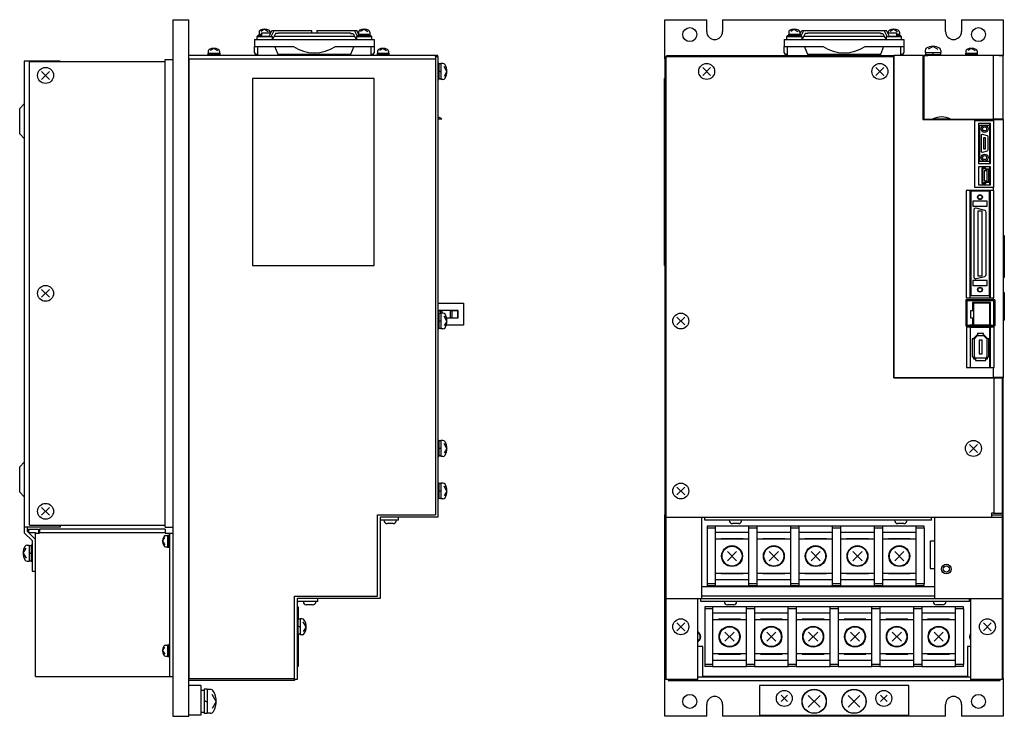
# Model space of a CAD drawing. Extents: x -337 to 777, y -564 to 223.
# Tile 1 of 3: x -337 to 158, y -342 to 8. Entities that reach past the tile are written whole.
import ezdxf

# ---------------------------------------------------------------- set-up
doc = ezdxf.new("R2010")
doc.units = 0
doc.layers.add('OUTLINE', color=7, linetype='CONTINUOUS')
doc.layers.add('THIN_LINE', color=6, linetype='CONTINUOUS')

msp = doc.modelspace()

# ---------------------------------------------------------------- linework, layer by layer
at = {"layer": 'OUTLINE'}
for p, q in [((-259.56, 7.5), (-259.56, -342.5)), ((-259.56, 7.5), (-251.56, 7.5)), ((-251.56, -342.5), (-251.56, 7.5)), ((-12.5, 7.5), (8.5, 7.5)), ((-12.5, -12.1), (-12.5, 7.5)), ((8.5, 1.5), (8.5, 7.5)), ((16.5, 7.5), (128.5, 7.5)), ((16.5, 7.5), (16.5, 1.5)), ((128.5, 1.5), (128.5, 7.5)), ((136.5, 7.5), (157.5, 7.5)), ((136.5, 7.5), (136.5, 1.5)), ((157.5, 7.5), (157.5, -10.5)), ((-216.51, 0.3), (-216.51, -0.4)), ((-216.51, 0.3), (-215.16, 0.3)), ((-216.36, 1.27), (-216.36, 0.3)), ((-213.56, 2.7), (-215.36, 1.62)), ((-215.16, 0.9), (-210.43, 0.9)), ((-215.16, 0.9), (-215.16, -0.7)), ((-213.56, 2.7), (-211.76, 1.62)), ((-211.32, -0.9), (-209.84, 2.1)), ((-210.76, 1.27), (-210.76, 0.9)), ((-210.19, -0.9), (-208.71, 2.1)), ((-209.84, 2.1), (-208.71, 2.1)), ((-208.12, 0.5), (-209.6, -2.5)), ((-208.71, 2.1), (-191.57, 2.1)), ((-206.8, 0.5), (-208.12, 0.5)), ((-206.8, 0.9), (-170.33, 0.9)), ((-206.8, 0.9), (-206.8, 0.5)), ((-191.57, 2.1), (-189.86, 2.1)), ((-189.86, 0.9), (-189.86, 2.1)), ((-187.27, 2.1), (-187.27, 0.9)), ((-187.27, 2.1), (-185.55, 2.1)), ((-185.55, 2.1), (-168.42, 2.1)), ((-170.33, 0.9), (-170.33, 0.5)), ((-170.33, 0.5), (-169.01, 0.5)), ((-169.01, 0.5), (-167.52, -2.5)), ((-167.06, -0.64), (-168.42, 2.1)), ((-168.42, 2.1), (-167.29, 2.1)), ((-166.4, 0.3), (-167.29, 2.1)), ((-166.69, 0.9), (-166.36, 0.9)), ((-166.51, 0.3), (-160.61, 0.3)), ((-166.36, 1.27), (-166.36, 0.3)), ((-163.56, 2.7), (-165.36, 1.62)), ((-163.36, 0.3), (-163.76, -0.4)), ((-163.56, 2.7), (-161.76, 1.62)), ((-160.76, 1.27), (-160.76, 0.3)), ((49.55, 0.3), (55.45, 0.3)), ((49.7, 1.27), (49.7, 0.3)), ((52.5, 2.7), (50.7, 1.62)), ((52.7, 0.3), (52.3, -0.4)), ((52.5, 2.7), (54.3, 1.62)), ((55.3, 1.27), (55.3, 0.3)), ((55.3, 0.9), (55.63, 0.9)), ((55.33, 0.3), (56.22, 2.1)), ((56, -0.64), (57.36, 2.1)), ((56.22, 2.1), (57.36, 2.1)), ((57.95, 0.5), (56.46, -2.5)), ((57.36, 2.1), (74.49, 2.1)), ((59.27, 0.5), (57.95, 0.5)), ((59.27, 0.9), (95.73, 0.9)), ((59.27, 0.9), (59.27, 0.5)), ((74.49, 2.1), (80.51, 2.1)), ((80.51, 2.1), (97.64, 2.1)), ((95.73, 0.9), (95.73, 0.5)), ((95.73, 0.5), (97.05, 0.5)), ((97.05, 0.5), (98.54, -2.5)), ((99.13, -0.9), (97.64, 2.1)), ((97.64, 2.1), (98.78, 2.1)), ((100.26, -0.9), (98.78, 2.1)), ((99.37, 0.9), (104.1, 0.9)), ((99.7, 1.27), (99.7, 0.9)), ((102.5, 2.7), (100.7, 1.62)), ((102.5, 2.7), (104.3, 1.62)), ((104.1, -0.7), (104.1, 0.9)), ((104.1, 0.3), (105.45, 0.3)), ((105.3, 1.27), (105.3, 0.3)), ((105.45, -0.4), (105.45, 0.3)), ((-218.56, -2.5), (-213.56, -2.5)), ((-218.56, -2.5), (-218.56, -6)), ((-217.46, -0.9), (-209.66, -0.9)), ((-217.46, -0.9), (-217.46, -2.5)), ((-217.06, -0.4), (-217.06, -0.9)), ((-217.06, -0.4), (-215.16, -0.4)), ((-215.16, -0.7), (-211.22, -0.7)), ((-213.56, -2.5), (-163.56, -2.5)), ((-209.66, -2.5), (-209.66, -0.9)), ((-208.71, -0.7), (-168.41, -0.7)), ((-167.47, -0.9), (-167.47, -2.5)), ((-167.47, -0.9), (-159.67, -0.9)), ((-167.06, -0.4), (-160.06, -0.4)), ((-167.06, -0.4), (-167.06, -0.9)), ((-163.56, -2.5), (-158.56, -2.5)), ((-160.06, -0.9), (-160.06, -0.4)), ((-159.67, -2.5), (-159.67, -0.9)), ((-158.56, -2.5), (-158.56, -6)), ((47.5, -2.5), (47.5, -6)), ((47.5, -2.5), (52.5, -2.5)), ((48.6, -0.9), (48.6, -2.5)), ((48.6, -0.9), (56.4, -0.9)), ((49, -0.4), (49, -0.9)), ((49, -0.4), (56, -0.4)), ((52.5, -2.5), (102.5, -2.5)), ((56, -0.9), (56, -0.4)), ((56.4, -2.5), (56.4, -0.9)), ((57.35, -0.7), (97.65, -0.7)), ((98.6, -0.9), (98.6, -2.5)), ((98.6, -0.9), (106.4, -0.9)), ((100.16, -0.7), (104.1, -0.7)), ((102.5, -2.5), (107.5, -2.5)), ((104.1, -0.4), (106, -0.4)), ((106, -0.9), (106, -0.4)), ((106.4, -2.5), (106.4, -0.9)), ((107.5, -2.5), (107.5, -6)), ((-242.01, -9.3), (-236.11, -9.3)), ((-241.86, -8.33), (-241.86, -9.3)), ((-239.06, -6.9), (-240.86, -7.98)), ((-238.86, -9.3), (-239.26, -10)), ((-239.06, -6.9), (-237.26, -7.98)), ((-236.26, -8.33), (-236.26, -9.3)), ((-218.56, -6), (-213.56, -6)), ((-218.56, -9.07), (-218.56, -6)), ((-218.56, -9.13), (-218.06, -10)), ((-217.06, -6), (-217.06, -10.5)), ((-213.56, -6), (-199.11, -6)), ((-206.8, -10), (-208.44, -6)), ((-178.02, -6), (-163.56, -6)), ((-168.69, -6), (-170.32, -10)), ((-163.56, -6), (-158.56, -6)), ((-160.06, -10.5), (-160.06, -6)), ((-159.06, -10), (-158.56, -9.13)), ((-158.56, -6), (-158.56, -9.1)), ((-157.01, -9.3), (-151.11, -9.3)), ((-156.86, -8.33), (-156.86, -9.3)), ((-154.06, -6.9), (-155.86, -7.98)), ((-153.86, -9.3), (-154.26, -10)), ((-154.06, -6.9), (-152.26, -7.98)), ((-151.26, -8.33), (-151.26, -9.3)), ((47.5, -6), (52.5, -6)), ((47.5, -9.07), (47.5, -6)), ((47.5, -9.13), (48, -10)), ((49, -6), (49, -10.5)), ((52.5, -6), (66.95, -6)), ((59.26, -10), (57.63, -6)), ((88.05, -6), (102.5, -6)), ((97.37, -6), (95.74, -10)), ((102.5, -6), (107.5, -6)), ((106, -10.5), (106, -6)), ((107, -10), (107.5, -9.13)), ((107.5, -6), (107.5, -9.1)), ((118.2, -7.96), (118.2, -9)), ((118.2, -9), (126.2, -9)), ((122.2, -5.9), (119.73, -7.37)), ((122.49, -9), (121.91, -10)), ((122.2, -5.9), (124.67, -7.37)), ((126.2, -7.96), (126.2, -9)), ((138.55, -9.3), (144.45, -9.3)), ((138.7, -8.33), (138.7, -9.3)), ((141.5, -6.9), (139.7, -7.98)), ((141.7, -9.3), (141.3, -10)), ((141.5, -6.9), (143.3, -7.98)), ((144.3, -8.33), (144.3, -9.3)), ((-334.26, -13.4), (-334.26, -247.5)), ((-316.26, -13.4), (-334.26, -13.4)), ((-331.56, -246.5), (-331.56, -13.5)), ((-331.56, -13.5), (-263.56, -13.5)), ((-316.26, -13.4), (-316.26, -13.5)), ((-263.56, -247.5), (-263.56, -12.5)), ((-263.56, -12.5), (-259.56, -12.5)), ((-127.76, -10.5), (-251.56, -10.5)), ((-251.36, -12.1), (-251.56, -12.1)), ((-251.36, -323.5), (-251.36, -12.1)), ((-251.36, -12.1), (-127.76, -12.1)), ((-242.06, -10), (-242.06, -10.5)), ((-242.06, -10), (-239.06, -10)), ((-239.06, -10), (-236.06, -10)), ((-236.06, -10.5), (-236.06, -10)), ((-218.06, -10), (-218.06, -10.5)), ((-217.06, -10), (-218.06, -10)), ((-170.32, -10), (-206.8, -10)), ((-206.8, -10), (-206.8, -10.5)), ((-170.32, -10), (-170.32, -10.5)), ((-159.06, -10), (-160.06, -10)), ((-159.06, -10.5), (-159.06, -10)), ((-157.06, -10), (-157.06, -10.5)), ((-157.06, -10), (-154.06, -10)), ((-154.06, -10), (-151.06, -10)), ((-151.06, -10.5), (-151.06, -10)), ((-127.76, -11), (-127.76, -10.5)), ((-126.56, -10.5), (-127.76, -10.5)), ((-127.76, -11), (-127.76, -12.1)), ((-127.76, -11), (-126.56, -11)), ((-127.76, -12.1), (-127.76, -241.3)), ((-126.56, -11), (-126.56, -10.5)), ((-126.56, -11), (-126.56, -242.5)), ((-126.06, -14.5), (-126.56, -14.5)), ((-126.06, -14.5), (-126.06, -22.5)), ((-125.06, -14.5), (-125.06, -22.5)), ((-124.02, -14.5), (-125.06, -14.5)), ((-12.5, -12.1), (-12.5, -241.3)), ((-12, -12.1), (-12.5, -12.1)), ((-12, -11), (-12, -242.5)), ((-12, -11), (102.5, -11)), ((-11.5, -10.5), (102.5, -10.5)), ((-11.5, -11), (-11.5, -10.5)), ((48, -10), (48, -10.5)), ((49, -10), (48, -10)), ((95.74, -10), (59.26, -10)), ((59.26, -10), (59.26, -10.5)), ((95.74, -10), (95.74, -10.5)), ((102.5, -10.5), (102.5, -11)), ((102.7, -10.5), (102.5, -10.5)), ((102.5, -172.5), (102.5, -11)), ((102.7, -11.5), (102.5, -11.5)), ((102.7, -172.3), (102.7, -10.5)), ((117, -10.5), (102.7, -10.5)), ((107, -10), (106, -10)), ((107, -10.5), (107, -10)), ((117, -10.5), (117, -42.7)), ((117, -10.5), (119.61, -10.5)), ((152.5, -10.5), (117.5, -10.5)), ((117.5, -10.5), (117.5, -42.5)), ((118.2, -10), (126.2, -10)), ((118.2, -10), (118.2, -10.5)), ((155.5, -10.5), (119.61, -10.5)), ((126.2, -10.5), (126.2, -10)), ((138.5, -10), (144.5, -10)), ((138.5, -10), (138.5, -10.5)), ((144.5, -10.5), (144.5, -10)), ((152.5, -42.5), (152.5, -10.5)), ((157.5, -10.5), (152.5, -10.5)), ((155.5, -10.5), (157.5, -10.5)), ((157.5, -42.5), (157.5, -10.5)), ((-321.58, -18.52), (-325.54, -22.48)), ((-321.58, -22.48), (-325.54, -18.52)), ((-125.06, -18.79), (-126.06, -18.21)), ((-121.96, -18.5), (-123.43, -16.03)), ((-121.96, -18.5), (-123.43, -20.97)), ((10.48, -16.52), (6.52, -20.48)), ((10.48, -20.48), (6.52, -16.52)), ((97.48, -16.52), (93.52, -20.48)), ((97.48, -20.48), (93.52, -16.52)), ((117.5, -19.1), (117, -19.1)), ((-219.56, -22), (-219.56, -116)), ((-158.56, -22), (-219.56, -22)), ((-158.56, -116), (-158.56, -22)), ((-126.56, -22.5), (-126.06, -22.5)), ((-124.02, -22.5), (-125.06, -22.5)), ((-12.6, -116), (-12.6, -22)), ((-12.6, -22), (-12.5, -22)), ((-334.26, -34.83), (-336.56, -37.13)), ((-336.56, -43.5), (-336.56, -37.13)), ((-336.56, -49.86), (-336.56, -43.5)), ((-124.57, -42.5), (-126.57, -42.5)), ((117, -42.7), (143.1, -42.7)), ((117.5, -42.5), (122.01, -42.5)), ((118.62, -42.5), (118.62, -42.7)), ((119.58, -42.7), (119.58, -42.5)), ((130.99, -42.5), (122.01, -42.5)), ((130.99, -42.5), (152.5, -42.5)), ((143.1, -42.7), (143.1, -76.7)), ((143.1, -42.7), (146.5, -42.7)), ((152.8, -43.25), (143.1, -43.25)), ((146.5, -42.5), (146.5, -42.7)), ((152.03, -42.7), (152.03, -42.5)), ((152.03, -42.7), (152.8, -42.7)), ((157.5, -42.5), (152.5, -42.5)), ((152.8, -76.7), (152.8, -42.7)), ((152.8, -42.7), (157.5, -42.7)), ((155.5, -42.5), (155.5, -42.7)), ((156.46, -42.7), (156.46, -42.5)), ((157.5, -42.7), (157.5, -42.5)), ((157.5, -42.7), (157.5, -172.3)), ((145, -44.7), (145, -64.7)), ((151, -44.7), (145, -44.7)), ((145.6, -45.6), (145.6, -63.6)), ((150.6, -45.6), (145.6, -45.6)), ((150.6, -44.7), (150.6, -64.7)), ((151, -64.7), (151, -44.7)), ((-336.56, -49.86), (-334.26, -52.16)), ((146.35, -50.7), (146.35, -58.5)), ((149.48, -50.89), (146.98, -50.22)), ((147.6, -51.85), (147.6, -57.35)), ((148.6, -51.85), (147.6, -51.85)), ((148.6, -57.35), (148.6, -51.85)), ((149.85, -57.83), (149.85, -51.37)), ((146.98, -58.98), (149.48, -58.31)), ((147.6, -57.35), (148.6, -57.35)), ((145.6, -63.6), (150.6, -63.6)), ((145, -64.7), (151, -64.7)), ((151, -66.5), (145, -66.5)), ((145, -66.5), (145, -75.5)), ((148.58, -67.05), (146.72, -67.05)), ((146.72, -67.05), (146.72, -74.75)), ((147.12, -67.45), (147.12, -74.35)), ((148.4, -67.45), (147.12, -67.45)), ((147.91, -68.4), (147.91, -73.4)), ((149.41, -68.4), (147.91, -68.4)), ((148.9, -68), (148.4, -67.45)), ((149.08, -67.6), (148.58, -67.05)), ((150.2, -68), (148.9, -68)), ((150.6, -67.6), (149.08, -67.6)), ((149.41, -73.4), (149.41, -68.4)), ((150.2, -73.8), (150.2, -68)), ((150.6, -66.5), (150.6, -67.6)), ((150.6, -74.2), (150.6, -67.6)), ((151, -75.5), (151, -66.5)), ((147.91, -73.4), (149.41, -73.4)), ((148.4, -74.35), (148.9, -73.8)), ((148.9, -73.8), (150.2, -73.8)), ((138.8, -78.24), (138.8, -132.24)), ((152.5, -78.24), (138.8, -78.24)), ((140.75, -78.24), (140.75, -132.24)), ((141.2, -78.7), (141.2, -131.1)), ((150.6, -78.7), (141.2, -78.7)), ((143.1, -76.7), (152.5, -76.7)), ((145, -75.5), (151, -75.5)), ((146.72, -74.75), (148.58, -74.75)), ((147.12, -74.35), (148.4, -74.35)), ((148.58, -74.75), (149.08, -74.2)), ((149.08, -74.2), (150.6, -74.2)), ((150.6, -74.2), (150.6, -75.5)), ((150.6, -78.24), (150.6, -78.7)), ((150.6, -131.1), (150.6, -78.7)), ((151.05, -132.24), (151.05, -78.24)), ((152.5, -78.24), (152.5, -76.7)), ((152.5, -76.7), (152.8, -76.7)), ((152.8, -78.24), (152.5, -78.24)), ((152.8, -132.24), (152.8, -78.24)), ((149.35, -83.7), (142.25, -83.7)), ((142.25, -83.7), (142.25, -86.2)), ((149.35, -86.2), (149.35, -83.7)), ((142.25, -86.2), (149.35, -86.2)), ((142.65, -88.15), (142.65, -121.65)), ((148.21, -88.34), (143.91, -87.19)), ((144.65, -88.65), (144.65, -121.15)), ((146.95, -88.65), (144.65, -88.65)), ((146.95, -121.15), (146.95, -88.65)), ((148.95, -120.49), (148.95, -89.31)), ((157.5, -100.9), (158, -100.9)), ((158, -100.9), (158, -122)), ((-219.56, -116), (-158.56, -116)), ((-12.6, -116), (-12.5, -116)), ((142.25, -123.6), (142.25, -126.1)), ((149.35, -123.6), (142.25, -123.6)), ((143.91, -122.61), (148.21, -121.46)), ((144.65, -121.15), (146.95, -121.15)), ((149.35, -126.1), (149.35, -123.6)), ((157.5, -122), (158, -122)), ((-321.58, -128.02), (-325.54, -131.98)), ((-321.58, -131.98), (-325.54, -128.02)), ((142.25, -126.1), (149.35, -126.1)), ((138.72, -133.2), (138.72, -146.3)), ((152.5, -133.2), (138.72, -133.2)), ((138.8, -132.24), (152.5, -132.24)), ((141.2, -131.1), (150.6, -131.1)), ((150.6, -131.1), (150.6, -132.24)), ((152.5, -133.2), (152.5, -132.24)), ((152.5, -132.24), (152.8, -132.24)), ((153.25, -133.2), (152.5, -133.2)), ((153.25, -133.2), (153.25, -146.3)), ((157.5, -129.5), (158, -129.5)), ((158, -129.5), (158, -143.5)), ((-126.56, -136.83), (-126.36, -136.83)), ((-126.36, -134.98), (-113.56, -134.98)), ((-126.36, -138.63), (-126.36, -134.98)), ((-113.56, -134.98), (-113.56, -145.98)), ((139.22, -133.7), (139.22, -145.97)), ((152.82, -133.7), (139.22, -133.7)), ((151.01, -134.63), (142.01, -134.63)), ((142.01, -134.63), (142.01, -138.73)), ((142.54, -134.98), (142.54, -145.98)), ((150.54, -134.98), (142.54, -134.98)), ((150.54, -134.98), (150.54, -145.98)), ((150.6, -134.63), (150.6, -145.97)), ((151.01, -145.97), (151.01, -134.63)), ((152.82, -145.97), (152.82, -133.7)), ((-126.56, -138.73), (-125.36, -138.73)), ((-126.06, -139.9), (-126.56, -139.9)), ((-116.36, -138.63), (-126.36, -138.63)), ((-126.36, -138.63), (-126.36, -138.73)), ((-126.06, -139.9), (-126.06, -147.9)), ((-125.36, -138.73), (-125.36, -140.1)), ((-125.36, -138.73), (-124.56, -138.73)), ((-124.02, -139.9), (-125.06, -139.9)), ((-125.06, -139.9), (-125.06, -147.9)), ((-124.56, -138.73), (-124.56, -139.9)), ((-121.96, -143.9), (-123.43, -141.43)), ((-122.15, -142.33), (-116.36, -142.33)), ((-120.36, -138.73), (-120.36, -142.23)), ((-119.56, -138.73), (-120.36, -138.73)), ((-120.36, -142.23), (-119.56, -142.23)), ((-119.56, -138.73), (-119.56, -142.23)), ((-116.66, -138.73), (-119.56, -138.73)), ((-119.56, -142.23), (-116.66, -142.23)), ((-116.66, -138.73), (-116.66, -142.23)), ((-116.36, -138.73), (-116.66, -138.73)), ((-116.66, -142.23), (-116.36, -142.23)), ((-116.36, -142.33), (-116.36, -138.63)), ((-2.52, -141.92), (-6.48, -145.88)), ((-2.52, -145.88), (-6.48, -141.92)), ((140.94, -138.73), (140.94, -142.23)), ((142.54, -138.73), (140.94, -138.73)), ((140.94, -142.23), (142.54, -142.23)), ((142.01, -142.23), (142.01, -145.97)), ((-126.56, -147.9), (-126.06, -147.9)), ((-125.06, -144.19), (-126.06, -143.61)), ((-124.02, -147.9), (-125.06, -147.9)), ((-121.96, -143.9), (-123.43, -146.37)), ((-113.56, -145.98), (-122.31, -145.98)), ((138.72, -146.3), (140.7, -146.3)), ((139, -146.95), (139, -167.3)), ((140.7, -146.95), (139, -146.95)), ((139.22, -145.97), (140.7, -145.97)), ((140.7, -145.97), (140.7, -146.3)), ((142.54, -145.97), (140.7, -145.97)), ((140.7, -146.3), (151.46, -146.3)), ((140.7, -146.3), (140.7, -146.95)), ((140.7, -146.95), (151.46, -146.95)), ((140.92, -146.95), (140.92, -167.3)), ((150.54, -145.98), (142.54, -145.98)), ((151.46, -145.97), (150.54, -145.97)), ((150.6, -146.95), (150.6, -167.3)), ((151.06, -167.3), (151.06, -146.95)), ((151.46, -145.97), (152.82, -145.97)), ((151.46, -146.3), (151.46, -145.97)), ((151.46, -146.3), (152.5, -146.3)), ((151.46, -146.95), (151.46, -146.3)), ((152.5, -146.95), (151.46, -146.95)), ((152.5, -146.95), (152.5, -146.3)), ((152.5, -146.3), (153.25, -146.3)), ((152.97, -146.95), (152.5, -146.95)), ((152.97, -167.3), (152.97, -146.95)), ((157.5, -143.5), (158, -143.5)), ((141.9, -152.85), (141.9, -161.85)), ((143, -152.85), (141.9, -152.85)), ((144.43, -150.85), (142.6, -152.68)), ((142.6, -152.68), (142.6, -152.85)), ((144.6, -151.25), (143, -152.85)), ((143, -161.85), (143, -152.85)), ((144.6, -150.85), (144.43, -150.85)), ((147.6, -150.15), (144.6, -150.15)), ((144.6, -150.15), (144.6, -151.25)), ((144.6, -151.25), (147.6, -151.25)), ((147.6, -151.25), (147.6, -150.15)), ((147.77, -150.85), (147.6, -150.85)), ((149.2, -152.85), (147.6, -151.25)), ((149.6, -152.68), (147.77, -150.85)), ((149.2, -152.85), (149.2, -161.85)), ((150.3, -152.85), (149.2, -152.85)), ((149.6, -152.85), (149.6, -152.68)), ((150.3, -161.85), (150.3, -152.85)), ((145.35, -153.45), (145.35, -160.35)), ((146.85, -153.45), (145.35, -153.45)), ((146.85, -160.35), (146.85, -153.45)), ((141.9, -161.85), (143, -161.85)), ((142.6, -161.85), (142.6, -162.95)), ((142.6, -162.95), (143.5, -162.95)), ((143, -161.85), (143, -162.55)), ((143, -162.55), (143.5, -162.55)), ((148.7, -162.55), (143.5, -162.55)), ((143.5, -162.55), (143.5, -163.65)), ((145.35, -160.35), (146.85, -160.35)), ((148.7, -163.65), (148.7, -162.55)), ((148.7, -162.55), (149.2, -162.55)), ((148.7, -162.95), (149.6, -162.95)), ((149.2, -161.85), (150.3, -161.85)), ((149.2, -162.55), (149.2, -161.85)), ((149.6, -162.95), (149.6, -161.85)), ((139, -167.3), (152.5, -167.3)), ((143.5, -163.65), (148.7, -163.65)), ((152.5, -172.3), (152.5, -167.3)), ((152.5, -167.3), (152.97, -167.3)), ((102.5, -172.5), (152.76, -172.5)), ((102.7, -172.3), (152.5, -172.3)), ((157.5, -172.3), (152.5, -172.3)), ((152.76, -172.5), (152.76, -240.4)), ((152.76, -172.5), (157, -172.5)), ((153.78, -172.5), (153.78, -172.3)), ((156.5, -172.3), (156.5, -172.5)), ((157, -172.5), (157, -240.4)), ((157, -172.5), (157.5, -172.5)), ((157.5, -172.3), (157.5, -172.5)), ((157.5, -177.5), (157.5, -172.5)), ((157, -177.5), (157.5, -177.5)), ((157.5, -221.3), (157.5, -177.5)), ((-126.06, -203.9), (-126.56, -203.9)), ((-126.06, -203.9), (-126.06, -211.9)), ((-125.06, -208.19), (-126.06, -207.61)), ((-124.02, -203.9), (-125.06, -203.9)), ((-125.06, -203.9), (-125.06, -211.9)), ((-121.96, -207.9), (-123.43, -205.43)), ((144.48, -205.92), (140.52, -209.88)), ((144.48, -209.88), (140.52, -205.92)), ((-126.56, -211.9), (-126.06, -211.9)), ((-124.02, -211.9), (-125.06, -211.9)), ((-121.96, -207.9), (-123.43, -210.37)), ((-334.26, -214.83), (-336.56, -217.13)), ((-336.56, -223.5), (-336.56, -217.13)), ((157, -221.3), (157.5, -221.3)), ((157.5, -241.3), (157.5, -221.3)), ((-336.56, -229.86), (-336.56, -223.5)), ((-126.06, -225.3), (-126.56, -225.3)), ((-126.06, -225.3), (-126.06, -233.3)), ((-125.06, -225.5), (-126.06, -225.5)), ((-125.06, -225.3), (-125.06, -233.3)), ((-124.02, -225.3), (-125.06, -225.3)), ((-121.96, -229.3), (-123.43, -226.83)), ((-2.52, -227.32), (-6.48, -231.28)), ((-2.52, -231.28), (-6.48, -227.32)), ((-336.56, -229.86), (-334.26, -232.16)), ((-125.06, -229.59), (-126.06, -229.01)), ((-121.96, -229.3), (-123.43, -231.77)), ((-126.56, -233.3), (-126.06, -233.3)), ((-125.06, -233.1), (-126.06, -233.1)), ((-124.02, -233.3), (-125.06, -233.3)), ((-321.58, -237.52), (-325.54, -241.48)), ((-321.58, -241.48), (-325.54, -237.52)), ((-156.76, -241.3), (-127.76, -241.3)), ((-156.76, -282.1), (-156.76, -241.3)), ((-12.5, -282.1), (-12.5, -241.3)), ((-12, -241.3), (-12.5, -241.3)), ((151.5, -240.4), (151.5, -242.5)), ((152.76, -240.4), (151.5, -240.4)), ((151.5, -241.3), (157, -241.3)), ((152.76, -240.4), (157, -240.4)), ((157, -241.3), (157, -242.5)), ((157, -241.3), (157.5, -241.3)), ((157.5, -282.1), (157.5, -241.3)), ((-331.56, -246.5), (-263.56, -246.5)), ((-316.26, -246.5), (-316.26, -247.5)), ((-126.56, -242.5), (-155.56, -242.5)), ((-155.56, -242.5), (-155.56, -283.3)), ((-146.26, -244), (-155.56, -244)), ((-148.96, -245.7), (-151.96, -245.7)), ((-146.26, -244), (-146.26, -242.5)), ((-12, -242.5), (151.5, -242.5)), ((-12, -242.5), (-12, -283.3)), ((6, -283.3), (6, -242.5)), ((7.5, -244), (7.5, -242.5)), ((121.5, -244), (7.5, -244)), ((8.75, -247), (8.75, -248)), ((12.75, -247), (8.75, -247)), ((29.75, -247), (12.75, -247)), ((12.75, -247), (12.75, -248)), ((24.5, -245.7), (21.5, -245.7)), ((29.75, -248), (29.75, -247)), ((33.75, -247), (29.75, -247)), ((50.75, -247), (33.75, -247)), ((33.75, -247), (33.75, -248)), ((50.75, -248), (50.75, -247)), ((54.75, -247), (50.75, -247)), ((71.75, -247), (54.75, -247)), ((54.75, -247), (54.75, -248)), ((71.75, -248), (71.75, -247)), ((75.75, -247), (71.75, -247)), ((92.75, -247), (75.75, -247)), ((75.75, -247), (75.75, -248)), ((92.75, -248), (92.75, -247)), ((96.75, -247), (92.75, -247)), ((113.75, -247), (96.75, -247)), ((96.75, -247), (96.75, -248)), ((107.5, -245.7), (104.5, -245.7)), ((113.75, -248), (113.75, -247)), ((117.75, -247), (113.75, -247)), ((117.75, -248), (117.75, -247)), ((121.5, -244), (121.5, -242.5)), ((123, -242.5), (123, -283.3)), ((151.5, -242.5), (157, -242.5)), ((157, -242.5), (157, -283.3)), ((-316.26, -247.5), (-334.26, -247.5)), ((-334.26, -247.5), (-334.26, -250.25)), ((-334.26, -250.25), (-330.26, -254.25)), ((-332.66, -249.59), (-332.66, -247.5)), ((-328.66, -253.59), (-332.66, -249.59)), ((-332.06, -248.5), (-332.06, -250.1)), ((-332.06, -248.5), (-327.06, -248.5)), ((-332.06, -250.1), (-328.66, -250.1)), ((-328.66, -250.1), (-328.66, -250.5)), ((-328.66, -322.5), (-328.66, -250.5)), ((-328.66, -250.5), (-326.56, -250.5)), ((-327.06, -248.5), (-327.06, -250.5)), ((-263.56, -248.5), (-326.56, -248.5)), ((-326.56, -248.5), (-326.56, -250.1)), ((-326.56, -250.1), (-263.56, -250.1)), ((-326.56, -250.1), (-326.56, -250.5)), ((-263.56, -247.5), (-259.56, -247.5)), ((-263.56, -248.5), (-263.56, -250.1)), ((-263.56, -250.1), (-263.56, -250.5)), ((-263.56, -250.5), (-261.16, -250.5)), ((-263.33, -251.7), (-262.36, -251.7)), ((-262.36, -251.55), (-262.36, -257.45)), ((-261.16, -251.5), (-261.66, -251.5)), ((-261.66, -254.5), (-261.66, -251.5)), ((-261.16, -322.5), (-261.16, -250.5)), ((-261.16, -250.5), (-259.56, -250.5)), ((8.75, -248), (8.75, -276)), ((12.75, -248), (8.75, -248)), ((12.75, -248), (12.75, -276)), ((29.75, -250.2), (12.75, -250.2)), ((29.75, -276), (29.75, -248)), ((33.75, -248), (29.75, -248)), ((33.75, -248), (33.75, -276)), ((50.75, -250.2), (33.75, -250.2)), ((50.75, -276), (50.75, -248)), ((54.75, -248), (50.75, -248)), ((54.75, -248), (54.75, -276)), ((71.75, -250.2), (54.75, -250.2)), ((71.75, -276), (71.75, -248)), ((75.75, -248), (71.75, -248)), ((75.75, -248), (75.75, -276)), ((92.75, -250.2), (75.75, -250.2)), ((92.75, -276), (92.75, -248)), ((96.75, -248), (92.75, -248)), ((96.75, -248), (96.75, -276)), ((113.75, -250.2), (96.75, -250.2)), ((113.75, -276), (113.75, -248)), ((117.75, -248), (113.75, -248)), ((117.75, -248), (117.75, -276)), ((-332.81, -256.5), (-331.76, -256.5)), ((-331.76, -256.5), (-331.76, -264.5)), ((-330.76, -256.5), (-330.76, -264.5)), ((-330.26, -256.5), (-330.76, -256.5)), ((-330.26, -254.25), (-330.26, -269.5)), ((-264.76, -254.5), (-263.69, -252.7)), ((-264.76, -254.5), (-263.69, -256.3)), ((-262.36, -254.7), (-261.66, -254.3)), ((-261.66, -257.5), (-261.66, -254.5)), ((29.75, -253.5), (12.75, -253.5)), ((26.75, -253.25), (15.75, -253.25)), ((15.75, -253.25), (15.75, -253.5)), ((26.75, -253.5), (26.75, -253.25)), ((50.75, -253.5), (33.75, -253.5)), ((47.75, -253.25), (36.75, -253.25)), ((36.75, -253.25), (36.75, -253.5)), ((47.75, -253.5), (47.75, -253.25)), ((71.75, -253.5), (54.75, -253.5)), ((68.75, -253.25), (57.75, -253.25)), ((57.75, -253.25), (57.75, -253.5)), ((68.75, -253.5), (68.75, -253.25)), ((92.75, -253.5), (75.75, -253.5)), ((89.75, -253.25), (78.75, -253.25)), ((78.75, -253.25), (78.75, -253.5)), ((89.75, -253.5), (89.75, -253.25)), ((113.75, -253.5), (96.75, -253.5)), ((110.75, -253.25), (99.75, -253.25)), ((99.75, -253.25), (99.75, -253.5)), ((110.75, -253.5), (110.75, -253.25)), ((120.72, -254.49), (120.72, -268.21)), ((123, -254.49), (120.72, -254.49)), ((-334.86, -260.5), (-333.39, -258.03)), ((-334.86, -260.5), (-333.39, -262.97)), ((-331.76, -260.79), (-330.76, -260.21)), ((-263.33, -257.3), (-262.36, -257.3)), ((-261.66, -257.5), (-261.16, -257.5)), ((23.55, -259.7), (18.95, -264.3)), ((23.55, -264.3), (18.95, -259.7)), ((44.55, -264.3), (39.95, -259.7)), ((44.55, -259.7), (39.95, -264.3)), ((65.55, -264.3), (60.95, -259.7)), ((65.55, -259.7), (60.95, -264.3)), ((86.55, -264.3), (81.95, -259.7)), ((86.55, -259.7), (81.95, -264.3)), ((107.55, -264.3), (102.95, -259.7)), ((107.55, -259.7), (102.95, -264.3)), ((-332.81, -264.5), (-331.76, -264.5)), ((-330.76, -264.5), (-330.26, -264.5)), ((-330.26, -269.5), (-328.66, -269.5)), ((12.75, -270.5), (29.75, -270.5)), ((15.75, -270.5), (15.75, -270.75)), ((15.75, -270.75), (26.75, -270.75)), ((26.75, -270.75), (26.75, -270.5)), ((33.75, -270.5), (50.75, -270.5)), ((36.75, -270.5), (36.75, -270.75)), ((36.75, -270.75), (47.75, -270.75)), ((47.75, -270.75), (47.75, -270.5)), ((54.75, -270.5), (71.75, -270.5)), ((57.75, -270.5), (57.75, -270.75)), ((57.75, -270.75), (68.75, -270.75)), ((68.75, -270.75), (68.75, -270.5)), ((75.75, -270.5), (92.75, -270.5)), ((78.75, -270.5), (78.75, -270.75)), ((78.75, -270.75), (89.75, -270.75)), ((89.75, -270.75), (89.75, -270.5)), ((96.75, -270.5), (113.75, -270.5)), ((99.75, -270.5), (99.75, -270.75)), ((99.75, -270.75), (110.75, -270.75)), ((110.75, -270.75), (110.75, -270.5)), ((120.72, -268.21), (123, -268.21)), ((12.75, -276), (8.75, -276)), ((8.75, -276), (8.75, -277)), ((12.75, -273.8), (29.75, -273.8)), ((12.75, -276), (12.75, -277)), ((33.75, -276), (29.75, -276)), ((29.75, -277), (29.75, -276)), ((33.75, -273.8), (50.75, -273.8)), ((33.75, -276), (33.75, -277)), ((50.75, -277), (50.75, -276)), ((54.75, -276), (50.75, -276)), ((54.75, -273.8), (71.75, -273.8)), ((54.75, -276), (54.75, -277)), ((71.75, -277), (71.75, -276)), ((75.75, -276), (71.75, -276)), ((75.75, -273.8), (92.75, -273.8)), ((75.75, -276), (75.75, -277)), ((96.75, -276), (92.75, -276)), ((92.75, -277), (92.75, -276)), ((96.75, -273.8), (113.75, -273.8)), ((96.75, -276), (96.75, -277)), ((117.75, -276), (113.75, -276)), ((113.75, -277), (113.75, -276)), ((117.75, -277), (117.75, -276)), ((123, -277.5), (6, -277.5)), ((12.75, -277), (8.75, -277)), ((12.75, -277), (29.75, -277)), ((33.75, -277), (29.75, -277)), ((33.75, -277), (50.75, -277)), ((54.75, -277), (50.75, -277)), ((54.75, -277), (71.75, -277)), ((75.75, -277), (71.75, -277)), ((75.75, -277), (92.75, -277)), ((96.75, -277), (92.75, -277)), ((96.75, -277), (113.75, -277)), ((117.75, -277), (113.75, -277)), ((-198.46, -323.5), (-198.46, -282.1)), ((-198.46, -282.1), (-156.76, -282.1)), ((-197.26, -283.3), (-197.26, -324)), ((-155.56, -283.3), (-197.26, -283.3)), ((-186.76, -284.8), (-197.26, -284.8)), ((-189.46, -286.5), (-192.46, -286.5)), ((-186.76, -284.8), (-186.76, -283.3)), ((-12.5, -323.5), (-12.5, -282.1)), ((-12, -282.1), (-12.5, -282.1)), ((-12, -283.3), (-12, -324)), ((-12, -283.3), (6, -283.3)), ((4, -324), (4, -283.3)), ((5.5, -284.8), (5.5, -283.3)), ((140.5, -284.8), (5.5, -284.8)), ((123, -282.1), (6, -282.1)), ((6, -283.3), (123, -283.3)), ((22, -286.5), (19, -286.5)), ((123, -283.3), (157, -283.3)), ((127, -286.5), (124, -286.5)), ((140.5, -284.8), (140.5, -283.3)), ((141, -283.3), (141, -324)), ((157, -282.1), (157.5, -282.1)), ((157, -283.3), (157, -324)), ((157.5, -323.5), (157.5, -282.1)), ((-196.56, -287.7), (-197.26, -287.7)), ((-196.56, -293.7), (-196.56, -287.7)), ((11.5, -287.5), (7.5, -287.5)), ((7.5, -287.5), (7.5, -288.5)), ((7.5, -288.5), (7.5, -316.5)), ((11.5, -288.5), (7.5, -288.5)), ((28.5, -287.5), (11.5, -287.5)), ((11.5, -287.5), (11.5, -288.5)), ((11.5, -288.5), (11.5, -316.5)), ((28.5, -290.7), (11.5, -290.7)), ((32.5, -287.5), (28.5, -287.5)), ((28.5, -288.5), (28.5, -287.5)), ((28.5, -316.5), (28.5, -288.5)), ((32.5, -288.5), (28.5, -288.5)), ((49.5, -287.5), (32.5, -287.5)), ((32.5, -287.5), (32.5, -288.5)), ((32.5, -288.5), (32.5, -316.5)), ((49.5, -290.7), (32.5, -290.7)), ((49.5, -288.5), (49.5, -287.5)), ((53.5, -287.5), (49.5, -287.5)), ((49.5, -316.5), (49.5, -288.5)), ((53.5, -288.5), (49.5, -288.5)), ((70.5, -287.5), (53.5, -287.5)), ((53.5, -287.5), (53.5, -288.5)), ((53.5, -288.5), (53.5, -316.5)), ((70.5, -290.7), (53.5, -290.7)), ((70.5, -288.5), (70.5, -287.5)), ((74.5, -287.5), (70.5, -287.5)), ((70.5, -316.5), (70.5, -288.5)), ((74.5, -288.5), (70.5, -288.5)), ((91.5, -287.5), (74.5, -287.5)), ((74.5, -287.5), (74.5, -288.5)), ((74.5, -288.5), (74.5, -316.5)), ((91.5, -290.7), (74.5, -290.7)), ((95.5, -287.5), (91.5, -287.5)), ((91.5, -288.5), (91.5, -287.5)), ((91.5, -316.5), (91.5, -288.5)), ((95.5, -288.5), (91.5, -288.5)), ((112.5, -287.5), (95.5, -287.5)), ((95.5, -287.5), (95.5, -288.5)), ((95.5, -288.5), (95.5, -316.5)), ((112.5, -290.7), (95.5, -290.7)), ((116.5, -287.5), (112.5, -287.5)), ((112.5, -288.5), (112.5, -287.5)), ((112.5, -316.5), (112.5, -288.5)), ((116.5, -288.5), (112.5, -288.5)), ((133.5, -287.5), (116.5, -287.5)), ((116.5, -287.5), (116.5, -288.5)), ((116.5, -288.5), (116.5, -316.5)), ((133.5, -290.7), (116.5, -290.7)), ((137.5, -287.5), (133.5, -287.5)), ((133.5, -288.5), (133.5, -287.5)), ((133.5, -316.5), (133.5, -288.5)), ((137.5, -288.5), (133.5, -288.5)), ((137.5, -288.5), (137.5, -287.5)), ((137.5, -288.5), (137.5, -316.5)), ((-196.76, -293.5), (-197.26, -293.5)), ((-196.76, -297.5), (-196.76, -293.5)), ((-195.76, -293.7), (-196.76, -293.7)), ((-194.72, -293.5), (-195.76, -293.5)), ((-195.76, -293.5), (-195.76, -301.5)), ((-192.66, -297.5), (-194.13, -295.03)), ((-2.52, -295.52), (-6.48, -299.48)), ((-2.52, -299.48), (-6.48, -295.52)), ((28.5, -294), (11.5, -294)), ((25.5, -293.75), (14.5, -293.75)), ((14.5, -293.75), (14.5, -294)), ((25.5, -294), (25.5, -293.75)), ((49.5, -294), (32.5, -294)), ((46.5, -293.75), (35.5, -293.75)), ((35.5, -293.75), (35.5, -294)), ((46.5, -294), (46.5, -293.75)), ((70.5, -294), (53.5, -294)), ((67.5, -293.75), (56.5, -293.75)), ((56.5, -293.75), (56.5, -294)), ((67.5, -294), (67.5, -293.75)), ((91.5, -294), (74.5, -294)), ((88.5, -293.75), (77.5, -293.75)), ((77.5, -293.75), (77.5, -294)), ((88.5, -294), (88.5, -293.75)), ((112.5, -294), (95.5, -294)), ((109.5, -293.75), (98.5, -293.75)), ((98.5, -293.75), (98.5, -294)), ((109.5, -294), (109.5, -293.75)), ((133.5, -294), (116.5, -294)), ((130.5, -293.75), (119.5, -293.75)), ((119.5, -293.75), (119.5, -294)), ((130.5, -294), (130.5, -293.75)), ((151.48, -295.52), (147.52, -299.48)), ((151.48, -299.48), (147.52, -295.52)), ((-197.26, -301.5), (-196.76, -301.5)), ((-195.76, -297.79), (-196.76, -297.21)), ((-196.76, -301.5), (-196.76, -297.5)), ((-195.76, -301.3), (-196.76, -301.3)), ((-196.56, -317.3), (-196.56, -301.3)), ((-194.72, -301.5), (-195.76, -301.5)), ((-192.66, -297.5), (-194.13, -299.97)), ((22.3, -304.8), (17.7, -300.2)), ((22.3, -300.2), (17.7, -304.8)), ((43.3, -304.8), (38.7, -300.2)), ((43.3, -300.2), (38.7, -304.8)), ((64.3, -304.8), (59.7, -300.2)), ((64.3, -300.2), (59.7, -304.8)), ((85.3, -304.8), (80.7, -300.2)), ((85.3, -300.2), (80.7, -304.8)), ((106.3, -304.8), (101.7, -300.2)), ((106.3, -300.2), (101.7, -304.8)), ((127.3, -304.8), (122.7, -300.2)), ((127.3, -300.2), (122.7, -304.8)), ((-262.36, -306.55), (-262.36, -312.45)), ((-261.66, -309.5), (-261.66, -306.5)), ((-261.16, -306.5), (-261.66, -306.5)), ((-264.76, -309.5), (-263.69, -307.7)), ((-264.76, -309.5), (-263.69, -311.3)), ((-263.33, -306.7), (-262.36, -306.7)), ((-262.36, -309.7), (-261.66, -309.3)), ((-261.66, -312.5), (-261.66, -309.5)), ((6.5, -307.5), (4, -307.5)), ((6.5, -322.5), (6.5, -307.5)), ((11.5, -311), (28.5, -311)), ((14.5, -311), (14.5, -311.25)), ((14.5, -311.25), (25.5, -311.25)), ((25.5, -311.25), (25.5, -311)), ((32.5, -311), (49.5, -311)), ((35.5, -311), (35.5, -311.25)), ((35.5, -311.25), (46.5, -311.25)), ((46.5, -311.25), (46.5, -311)), ((53.5, -311), (70.5, -311)), ((56.5, -311), (56.5, -311.25)), ((56.5, -311.25), (67.5, -311.25)), ((67.5, -311.25), (67.5, -311)), ((74.5, -311), (91.5, -311)), ((77.5, -311), (77.5, -311.25)), ((77.5, -311.25), (88.5, -311.25)), ((88.5, -311.25), (88.5, -311)), ((95.5, -311), (112.5, -311)), ((98.5, -311), (98.5, -311.25)), ((98.5, -311.25), (109.5, -311.25)), ((109.5, -311.25), (109.5, -311)), ((116.5, -311), (133.5, -311)), ((119.5, -311), (119.5, -311.25)), ((119.5, -311.25), (130.5, -311.25)), ((130.5, -311.25), (130.5, -311)), ((139.5, -307.5), (139.5, -322.5)), ((141, -307.5), (139.5, -307.5)), ((-263.33, -312.3), (-262.36, -312.3)), ((-261.66, -312.5), (-261.16, -312.5)), ((11.5, -316.5), (7.5, -316.5)), ((7.5, -316.5), (7.5, -317.5)), ((11.5, -314.3), (28.5, -314.3)), ((11.5, -316.5), (11.5, -317.5)), ((32.5, -316.5), (28.5, -316.5)), ((28.5, -317.5), (28.5, -316.5)), ((32.5, -314.3), (49.5, -314.3)), ((32.5, -316.5), (32.5, -317.5)), ((49.5, -317.5), (49.5, -316.5)), ((53.5, -316.5), (49.5, -316.5)), ((53.5, -314.3), (70.5, -314.3)), ((53.5, -316.5), (53.5, -317.5)), ((70.5, -317.5), (70.5, -316.5)), ((74.5, -316.5), (70.5, -316.5)), ((74.5, -314.3), (91.5, -314.3)), ((74.5, -316.5), (74.5, -317.5)), ((95.5, -316.5), (91.5, -316.5)), ((91.5, -317.5), (91.5, -316.5)), ((95.5, -314.3), (112.5, -314.3)), ((95.5, -316.5), (95.5, -317.5)), ((116.5, -316.5), (112.5, -316.5)), ((112.5, -317.5), (112.5, -316.5)), ((116.5, -314.3), (133.5, -314.3)), ((116.5, -316.5), (116.5, -317.5)), ((137.5, -316.5), (133.5, -316.5)), ((133.5, -317.5), (133.5, -316.5)), ((137.5, -317.5), (137.5, -316.5)), ((-197.26, -317.3), (-196.56, -317.3)), ((11.5, -317.5), (7.5, -317.5)), ((11.5, -317.5), (28.5, -317.5)), ((32.5, -317.5), (28.5, -317.5)), ((32.5, -317.5), (49.5, -317.5)), ((53.5, -317.5), (49.5, -317.5)), ((53.5, -317.5), (70.5, -317.5)), ((74.5, -317.5), (70.5, -317.5)), ((74.5, -317.5), (91.5, -317.5)), ((95.5, -317.5), (91.5, -317.5)), ((95.5, -317.5), (112.5, -317.5)), ((116.5, -317.5), (112.5, -317.5)), ((116.5, -317.5), (133.5, -317.5)), ((137.5, -317.5), (133.5, -317.5)), ((-328.66, -322.5), (-261.16, -322.5)), ((-261.16, -322.5), (-259.56, -322.5)), ((-251.36, -323.5), (-251.56, -323.5)), ((-198.46, -324.5), (-251.56, -324.5)), ((-251.36, -323.5), (-198.46, -323.5)), ((-198.46, -324), (-198.46, -323.5)), ((-198.46, -324), (-198.46, -324.5)), ((-197.26, -324), (-198.46, -324)), ((-12.5, -342.5), (-12.5, -323.5)), ((-12, -323.5), (-12.5, -323.5)), ((4, -324), (-12, -324)), ((-10.9, -324), (-10.9, -324.5)), ((-10.9, -324.5), (2.7, -324.5)), ((2.7, -324), (2.7, -324.5)), ((2.7, -324.5), (142.3, -324.5)), ((141, -322.9), (4, -322.9)), ((139.5, -322.5), (6.5, -322.5)), ((157, -324), (141, -324)), ((142.3, -324), (142.3, -324.5)), ((142.3, -324.5), (155.9, -324.5)), ((155.9, -324.5), (155.9, -324)), ((157, -323.5), (157.5, -323.5)), ((157.5, -323.5), (157.5, -342.5)), ((-245.56, -327), (-251.56, -327)), ((-245.56, -327), (-245.56, -342)), ((-243.96, -329.5), (-245.56, -329.5)), ((-243.96, -328.9), (-243.96, -341.1)), ((-242.46, -328.9), (-242.46, -341.1)), ((-240.93, -329), (-242.46, -329)), ((110, -327), (35, -327)), ((35, -327), (35, -342)), ((110, -342), (110, -327)), ((-242.46, -335.43), (-243.96, -334.57)), ((-237.86, -335), (-239.95, -331.5)), ((-237.86, -335), (-239.95, -338.5)), ((49.13, -331.87), (45.87, -335.13)), ((49.13, -335.13), (45.87, -331.87)), ((65.47, -332.03), (59.53, -337.97)), ((65.47, -337.97), (59.53, -332.03)), ((85.47, -332.03), (79.53, -337.97)), ((85.47, -337.97), (79.53, -332.03)), ((99.13, -331.87), (95.87, -335.13)), ((99.13, -335.13), (95.87, -331.87)), ((-245.56, -340.5), (-243.96, -340.5)), ((-240.93, -341), (-242.46, -341)), ((8.5, -342.5), (8.5, -336.5)), ((16.5, -336.5), (16.5, -342.5)), ((128.5, -342.5), (128.5, -336.5)), ((136.5, -336.5), (136.5, -342.5)), ((-259.56, -342.5), (-251.56, -342.5)), ((-245.56, -342), (-251.56, -342)), ((8.5, -342.5), (-12.5, -342.5)), ((128.5, -342.5), (16.5, -342.5)), ((35, -342), (110, -342)), ((157.5, -342.5), (136.5, -342.5))]:
    msp.add_line(p, q, dxfattribs=at)
at = {"layer": 'OUTLINE', "ltscale": 5}
for p, q in [((-166.51, 0.3), (-166.51, -0.4)), ((-160.61, 0.3), (-160.61, -0.4)), ((49.55, 0.3), (49.55, -0.4)), ((55.45, 0.3), (55.45, -0.4)), ((-242.01, -9.3), (-242.01, -10)), ((-236.11, -9.3), (-236.11, -10)), ((-157.01, -9.3), (-157.01, -10)), ((-151.11, -9.3), (-151.11, -10)), ((118.4, -9), (118.4, -10)), ((126, -9), (126, -10)), ((138.55, -9.3), (138.55, -10)), ((144.45, -9.3), (144.45, -10)), ((-125.06, -14.7), (-126.06, -14.7)), ((-125.06, -22.3), (-126.06, -22.3)), ((-125.06, -140.1), (-126.06, -140.1)), ((-125.06, -147.7), (-126.06, -147.7)), ((-125.06, -204.1), (-126.06, -204.1)), ((-125.06, -211.7), (-126.06, -211.7)), ((-262.36, -251.55), (-261.66, -251.55)), ((-331.76, -256.7), (-330.76, -256.7)), ((-262.36, -257.45), (-261.66, -257.45)), ((-331.76, -264.3), (-330.76, -264.3)), ((-262.36, -306.55), (-261.66, -306.55)), ((-262.36, -312.45), (-261.66, -312.45)), ((-242.46, -328.9), (-243.96, -328.9)), ((-242.46, -341.1), (-243.96, -341.1))]:
    msp.add_line(p, q, dxfattribs=at)
at = {"layer": 'OUTLINE'}
for centre, radius in [((0, 0), 3.5), ((145, 0), 3.5), ((8.5, -18.5), 4), ((95.5, -18.5), 4), ((-323.56, -20.5), 4), ((148.1, -47.4), 1.75), ((148.1, -47.4), 1), ((148.1, -61.8), 1.75), ((148.1, -61.8), 1), ((145.8, -81.65), 1), ((-323.56, -130), 4), ((145.8, -128.15), 1), ((-4.5, -143.9), 4), ((142.5, -207.9), 4), ((-4.5, -229.3), 4), ((-323.56, -239.5), 4), ((21.25, -262), 5.25), ((21.25, -262), 5), ((42.25, -262), 5.25), ((42.25, -262), 5), ((63.25, -262), 5.25), ((63.25, -262), 5), ((84.25, -262), 5.25), ((84.25, -262), 5), ((105.25, -262), 5.25), ((105.25, -262), 5), ((128.9, -268.52), 2.4), ((128.9, -268.52), 1.55), ((-4.5, -297.5), 4), ((149.5, -297.5), 4), ((20, -302.5), 5.25), ((20, -302.5), 5), ((41, -302.5), 5.25), ((41, -302.5), 5), ((62, -302.5), 5.25), ((62, -302.5), 5), ((83, -302.5), 5.25), ((83, -302.5), 5), ((104, -302.5), 5.25), ((104, -302.5), 5), ((125, -302.5), 5.25), ((125, -302.5), 5), ((47.5, -333.5), 4), ((62.5, -335), 6.1), ((62.5, -335), 6), ((82.5, -335), 6.1), ((82.5, -335), 6), ((97.5, -333.5), 4), ((0, -335), 3.5), ((145, -335), 3.5)]:
    msp.add_circle(centre, radius, dxfattribs=at)
for centre, radius, start, end in [((-215.36, 1.27), 1, 116.7437, 180), ((-213.56, -2.3), 5, 63.2563, 116.7437), ((-211.76, 1.27), 1, 0, 63.2563), ((-165.36, 1.27), 1, 116.7437, 180), ((-163.56, -2.3), 5, 63.2563, 116.7437), ((-161.76, 1.27), 1, 0, 63.2563), ((12.5, 1.5), 4, 180, 0), ((50.7, 1.27), 1, 116.7437, 180), ((52.5, -2.3), 5, 63.2563, 116.7437), ((54.3, 1.27), 1, 0, 63.2563), ((100.7, 1.27), 1, 116.7437, 180), ((102.5, -2.3), 5, 63.2563, 116.7437), ((104.3, 1.27), 1, 0, 63.2563), ((132.5, 1.5), 4, 180, 0), ((-240.86, -8.33), 1, 116.7437, 180), ((-239.06, -11.9), 5, 63.2563, 116.7437), ((-237.26, -8.33), 1, 0, 63.2563), ((-188.57, 10.04), 19.2, 236.7274, 303.3618), ((-155.86, -8.33), 1, 116.7437, 180), ((-154.06, -11.9), 5, 63.2563, 116.7437), ((-152.26, -8.33), 1, 0, 63.2563), ((77.49, 10.04), 19.2, 236.7274, 303.3618), ((119.5, -7.96), 1.3, 121.2807, 180), ((122.2, -12.4), 6.5, 58.7193, 121.2807), ((124.9, -7.96), 1.3, 0, 58.7193), ((139.7, -8.33), 1, 116.7437, 180), ((141.5, -11.9), 5, 63.2563, 116.7437), ((143.3, -8.33), 1, 0, 63.2563), ((-124.02, -15.8), 1.3, 31.2807, 90), ((-128.46, -18.5), 6.5, 328.7193, 31.2807), ((-124.02, -21.2), 1.3, 270, 328.7193), ((-130.62, -50.65), 10.15, 53.4069, 66.475), ((126.5, -50.65), 9.3, 61.1243, 118.8757), ((146.85, -50.7), 0.5, 75, 180), ((149.35, -51.37), 0.5, 0, 75), ((146.85, -58.5), 0.5, 180, 285), ((149.35, -57.83), 0.5, 285, 0), ((143.65, -88.15), 1, 75, 180), ((147.95, -89.31), 1, 0, 75), ((143.65, -121.65), 1, 180, 285), ((147.95, -120.49), 1, 285, 0), ((-124.02, -141.2), 1.3, 31.2807, 90), ((-128.46, -143.9), 6.5, 328.7193, 31.2807), ((-124.02, -146.6), 1.3, 270, 328.7193), ((-124.02, -205.2), 1.3, 31.2807, 90), ((-128.46, -207.9), 6.5, 328.7193, 31.2807), ((-124.02, -210.6), 1.3, 270, 328.7193), ((-124.02, -226.6), 1.3, 31.2807, 90), ((-128.46, -229.3), 6.5, 328.7193, 31.2807), ((-124.02, -232), 1.3, 270, 328.7193), ((-151.96, -244), 1.7, 180, 270), ((-148.96, -244), 1.7, 270, 0), ((21.5, -244), 1.7, 180, 270), ((24.5, -244), 1.7, 270, 0), ((104.5, -244), 1.7, 180, 270), ((107.5, -244), 1.7, 270, 0), ((-263.33, -252.7), 1, 90, 153.2563), ((-328.36, -260.5), 6.5, 148.7193, 211.2807), ((-332.81, -257.8), 1.3, 90, 148.7193), ((-259.76, -254.5), 5, 153.2563, 206.7437), ((-263.33, -256.3), 1, 206.7437, 270), ((-332.81, -263.2), 1.3, 211.2807, 270), ((-192.46, -284.8), 1.7, 180, 270), ((-189.46, -284.8), 1.7, 270, 0), ((19, -284.8), 1.7, 180, 270), ((22, -284.8), 1.7, 270, 0), ((124, -284.8), 1.7, 180, 270), ((127, -284.8), 1.7, 270, 0), ((-194.72, -294.8), 1.3, 31.2807, 90), ((-199.16, -297.5), 6.5, 328.7193, 31.2807), ((-194.72, -300.2), 1.3, 270, 328.7193), ((2.5, -302.5), 3, 300, 60), ((2.5, -302.5), 2.95, 300.5623, 59.4377), ((2.5, -302.5), 2.8, 302.3924, 57.6076), ((143.5, -302.5), 3, 146.4427, 213.5573), ((143.5, -302.5), 2.95, 147.9362, 212.0638), ((143.5, -302.5), 2.8, 153.2345, 206.7655), ((-259.76, -309.5), 5, 153.2563, 206.7437), ((-263.33, -307.7), 1, 90, 153.2563), ((-263.33, -311.3), 1, 206.7437, 270), ((-240.93, -331), 2, 30, 90), ((-247.86, -335), 10, 330, 30), ((12.5, -336.5), 4, 0, 180), ((132.5, -336.5), 4, 0, 180), ((-240.93, -339), 2, 270, 330)]:
    msp.add_arc(centre, radius, start, end, dxfattribs=at)
at = {"layer": 'THIN_LINE'}
for centre in [(145.8, -81.65), (145.8, -128.15)]:
    msp.add_circle(centre, 1.25, dxfattribs=at)

doc.saveas('drawing.dxf')
